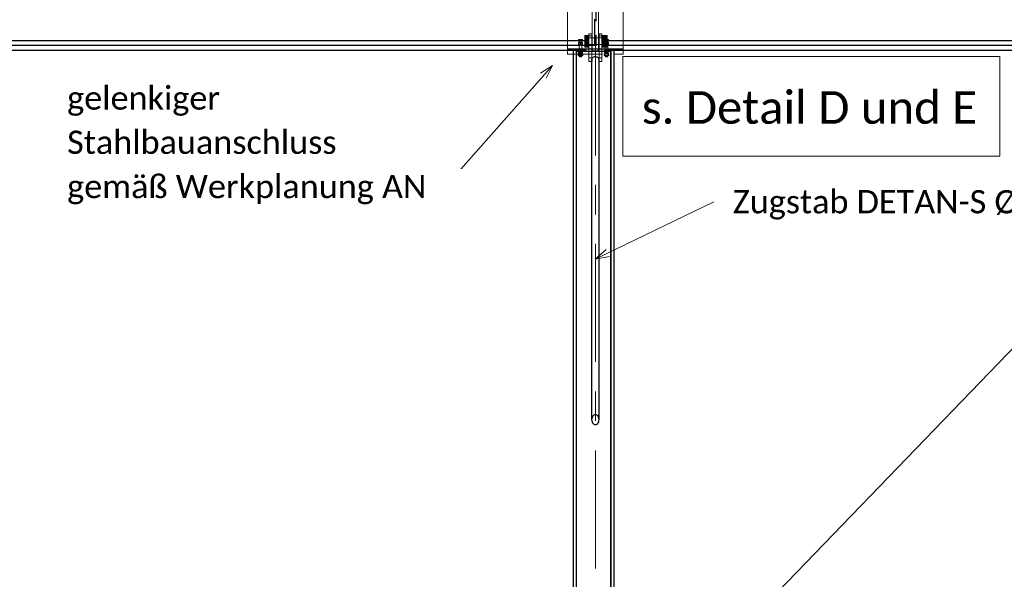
# Model space of a CAD drawing. Header units: metres. Extents: x -3 to 135, y -4 to 27.
# Tile 51 of 81: x 62.23 to 67.53, y 1.16 to 4.17. Entities that reach past the tile are written whole.
import ezdxf

# ---------------------------------------------------------------- set-up
doc = ezdxf.new("R2010")
doc.units = ezdxf.units.M
for name, pattern in [('Rasterlinie', [1.11125, 0.635, -0.15875, 0.15875, -0.15875]), ('Strich', [0.3175, 0.15875, -0.15875]), ('Verdeckt', [0.15, 0.1, -0.05])]:
    doc.linetypes.add(name, pattern=pattern)
for name, color, linetype, lineweight in [('_Verdeckte Linien_', 7, 'Strich', 18), ('S-BEAM', 12, 'Continuous', 35), ('S-BEAM-HDLN', 1, 'Verdeckt', 25), ('S-COLS', 52, 'Continuous', 18), ('S-COLS-HDLN', 52, 'Verdeckt', 25), ('S-GRID', 1, 'Continuous', 9), ('Text', 250, 'Continuous', 9), ('Tragwerksverbindungen', 7, 'Continuous', 18)]:
    doc.layers.add(name, color=color, linetype=linetype, lineweight=lineweight)
doc.styles.add('Calibri_1', font='calibri.ttf', dxfattribs={"height": 0.125})
doc.styles.add('Calibri_4', font='calibri.ttf', dxfattribs={"height": 0.175})

# ---------------------------------------------------------------- blocks, each defined once
blk = doc.blocks.new('Rundstahl Träger - RB 36-1128524-1 - 1')
at = {"layer": 'S-BEAM', "lineweight": 25}
for p, q in [((2.5435, 3.9566), (2.5435, 2.0194)), ((2.5835, 2.0194), (2.5835, 3.9566))]:
    blk.add_line(p, q, dxfattribs=at)
at = {"layer": 'S-BEAM', "lineweight": 25, "flags": 128}
for points in [[(2.5835, 2.0197), (2.583, 2.0252), (2.5815, 2.0308), (2.5792, 2.0358), (2.576, 2.0399), (2.5722, 2.0431), (2.568, 2.045), (2.5635, 2.0457), (2.5591, 2.045), (2.5548, 2.0431), (2.5511, 2.0399), (2.5479, 2.0358), (2.5455, 2.0308), (2.544, 2.0252), (2.5435, 2.0197)], [(2.5435, 2.0194), (2.544, 2.0135), (2.5455, 2.008), (2.5479, 2.003), (2.5511, 1.9988), (2.5548, 1.9957), (2.5591, 1.9937), (2.5635, 1.9931), (2.568, 1.9937), (2.5722, 1.9957), (2.576, 1.9988), (2.5792, 2.003), (2.5815, 2.008), (2.583, 2.0135), (2.5835, 2.0194)]]:
    blk.add_lwpolyline(points, dxfattribs=at)
at = {"layer": 'S-BEAM', "lineweight": 25}
blk.add_ellipse((2.5635, 3.9566), major_axis=(0.02, 0), ratio=0.760407, start_param=0, end_param=3.141593, dxfattribs=at)
blk = doc.blocks.new('Öse14 - Öse2-1137187-1 - 1')
at = {"layer": 'S-COLS'}
for p, q in [((10.5985, 4.0947), (10.5835, 4.0947)), ((10.5835, 4.0947), (10.5835, 4.0846)), ((10.5835, 3.9667), (10.5835, 4.0846)), ((10.5835, 4.0846), (10.5985, 4.0846)), ((10.5985, 4.0846), (10.5985, 4.0947)), ((10.5985, 4.0846), (10.5985, 3.9667)), ((10.5835, 3.9465), (10.5835, 3.9667)), ((10.5835, 3.9667), (10.5985, 3.9667)), ((10.5985, 3.9465), (10.5835, 3.9465)), ((10.5985, 3.9667), (10.5985, 3.9465))]:
    blk.add_line(p, q, dxfattribs=at)
blk = doc.blocks.new('Lasche richtig8 - Lasche richtig-1137449-1 - 1')
at = {"layer": 'S-COLS'}
for p, q in [((10.546, 4.1012), (10.546, 4.2916)), ((10.581, 4.2916), (10.546, 4.2916)), ((10.581, 4.2916), (10.581, 4.1012)), ((10.546, 4.1012), (10.546, 4.0044)), ((10.581, 4.0044), (10.581, 4.1012)), ((10.546, 4.0044), (10.581, 4.0044))]:
    blk.add_line(p, q, dxfattribs=at)
blk = doc.blocks.new('HEB Träger - HEB 500-1128531-1 - 1')
at = {"layer": 'S-BEAM', "lineweight": 25}
for p, q in [((2.7135, 4.0603), (10.4135, 4.0603)), ((10.4135, 4.0325), (2.7135, 4.0325)), ((10.7135, 4.0603), (18.4135, 4.0603)), ((18.4135, 4.0325), (10.7135, 4.0325)), ((10.4135, 4.0063), (2.7135, 4.0063)), ((18.4135, 4.0063), (10.7135, 4.0063))]:
    blk.add_line(p, q, dxfattribs=at)
at = {"layer": 'S-BEAM-HDLN'}
for p, q in [((10.4136, 4.0603), (10.7135, 4.0603)), ((10.7135, 4.0325), (10.4136, 4.0325)), ((10.7135, 4.0063), (10.4136, 4.0063))]:
    blk.add_line(p, q, dxfattribs=at)
blk = doc.blocks.new('Öse13 - Öse2-1137173-1 - 1')
at = {"layer": 'S-COLS'}
for p, q in [((10.5437, 4.0947), (10.5287, 4.0947)), ((10.5287, 4.0947), (10.5287, 4.0846)), ((10.5287, 3.9667), (10.5287, 4.0846)), ((10.5287, 4.0846), (10.5437, 4.0846)), ((10.5437, 4.0846), (10.5437, 4.0947)), ((10.5437, 4.0846), (10.5437, 3.9667)), ((10.5287, 3.9465), (10.5287, 3.9667)), ((10.5287, 3.9667), (10.5437, 3.9667)), ((10.5435, 3.9465), (10.5287, 3.9465)), ((10.5437, 3.9667), (10.5437, 3.9576))]:
    blk.add_line(p, q, dxfattribs=at)
at = {"layer": 'S-COLS-HDLN'}
for p, q in [((10.5437, 3.9465), (10.5436, 3.9465)), ((10.5437, 3.9575), (10.5437, 3.9465))]:
    blk.add_line(p, q, dxfattribs=at)
blk = doc.blocks.new('SP-TV-Schraube_Mutter_001 - M36-V48-1 - 1')
at = {"layer": 'Tragwerksverbindungen', "linetype": 'Strich'}
for points in [[(10.5062, 4.0711), (10.5287, 4.0711), (10.5287, 4.087), (10.5062, 4.087), (10.5062, 4.0846)], [(10.6275, 4.0711), (10.6275, 4.087), (10.5985, 4.087), (10.5985, 4.0711)], [(10.5062, 4.0394), (10.5287, 4.0394), (10.5287, 4.0711), (10.5062, 4.0711)], [(10.5062, 4.0235), (10.5287, 4.0235), (10.5287, 4.0394), (10.5062, 4.0394)], [(10.6275, 4.0394), (10.6275, 4.0711), (10.5985, 4.0711), (10.5985, 4.0394)], [(10.6275, 4.0235), (10.6275, 4.0394), (10.5985, 4.0394), (10.5985, 4.0235)]]:
    blk.add_hatch(color=142, dxfattribs=at).paths.add_polyline_path(points)
h = blk.add_hatch(color=142, dxfattribs=at)
h.paths.add_polyline_path([(10.546, 4.0552), (10.546, 4.0732), (10.5437, 4.0731), (10.5437, 4.0552)])
h.paths.add_polyline_path([(10.581, 4.0552), (10.5835, 4.0552), (10.5835, 4.0732), (10.581, 4.0728), (10.581, 4.0564)])
h = blk.add_hatch(color=142, dxfattribs=at)
h.paths.add_polyline_path([(10.5437, 4.0372), (10.546, 4.0377), (10.546, 4.0552), (10.5437, 4.0552), (10.5437, 4.0377)])
h.paths.add_polyline_path([(10.5835, 4.0372), (10.5835, 4.0552), (10.581, 4.0552), (10.581, 4.0372)])
at = {"layer": '_Verdeckte Linien_'}
for p, q in [((10.5436, 4.0732), (10.5287, 4.0732)), ((10.5287, 4.0372), (10.5436, 4.0372)), ((10.581, 4.0732), (10.5461, 4.0732)), ((10.5461, 4.0372), (10.581, 4.0372)), ((10.5985, 4.0732), (10.5836, 4.0732)), ((10.5836, 4.0372), (10.5985, 4.0372))]:
    blk.add_line(p, q, dxfattribs=at)
at = {"layer": 'Tragwerksverbindungen'}
for p, q in [((10.5062, 4.0711), (10.5062, 4.087)), ((10.5062, 4.087), (10.5287, 4.087)), ((10.5287, 4.087), (10.5287, 4.0711)), ((10.5985, 4.0711), (10.5985, 4.087)), ((10.5985, 4.087), (10.6275, 4.087)), ((10.6275, 4.087), (10.6275, 4.0711)), ((10.5062, 4.0394), (10.5062, 4.0711)), ((10.5062, 4.0711), (10.5287, 4.0711)), ((10.5062, 4.0235), (10.5062, 4.0394)), ((10.5287, 4.0394), (10.5062, 4.0394)), ((10.5287, 4.0711), (10.5287, 4.0394)), ((10.5287, 4.0394), (10.5287, 4.0235)), ((10.546, 4.0732), (10.5437, 4.0732)), ((10.5437, 4.0372), (10.546, 4.0372)), ((10.5835, 4.0732), (10.581, 4.0732)), ((10.581, 4.0372), (10.5835, 4.0372)), ((10.5985, 4.0394), (10.5985, 4.0711)), ((10.5985, 4.0711), (10.6275, 4.0711)), ((10.5985, 4.0235), (10.5985, 4.0394)), ((10.6275, 4.0394), (10.5985, 4.0394)), ((10.6275, 4.0711), (10.6275, 4.0394)), ((10.6275, 4.0394), (10.6275, 4.0235)), ((10.5062, 4.0235), (10.5287, 4.0235)), ((10.5985, 4.0235), (10.6275, 4.0235))]:
    blk.add_line(p, q, dxfattribs=at)
blk = doc.blocks.new('Verbindungsblech7 - Verbindungsblech2-1137413-1 - 1')
at = {"layer": 'S-COLS-HDLN'}
for p, q in [((10.5605, 4.4642), (10.5605, 4.4869)), ((10.5605, 4.4869), (10.5665, 4.4869)), ((10.5605, 4.0707), (10.5605, 4.4642)), ((10.5665, 4.4642), (10.5605, 4.4642)), ((10.5665, 4.4869), (10.5665, 4.4642)), ((10.5665, 4.4642), (10.5665, 4.0707)), ((10.5605, 4.0446), (10.5605, 4.0707)), ((10.5605, 4.0707), (10.5665, 4.0707)), ((10.5605, 4.0355), (10.5605, 4.0446)), ((10.5665, 4.0446), (10.5605, 4.0446)), ((10.5605, 4.0355), (10.5665, 4.0355)), ((10.5665, 4.0707), (10.5665, 4.0446)), ((10.5665, 4.0446), (10.5665, 4.0355))]:
    blk.add_line(p, q, dxfattribs=at)
blk = doc.blocks.new('Verbindungsblech8 - Verbindungsblech2-1137430-1 - 1')
at = {"layer": 'S-COLS-HDLN'}
for p, q in [((10.5605, 4.4891), (10.5605, 4.5016)), ((10.5605, 4.5016), (10.5665, 4.5016)), ((10.5605, 4.0743), (10.5605, 4.4891)), ((10.5665, 4.4891), (10.5605, 4.4891)), ((10.5665, 4.5016), (10.5665, 4.4891)), ((10.5665, 4.4891), (10.5665, 4.0743)), ((10.5605, 4.0593), (10.5605, 4.0743)), ((10.5605, 4.0743), (10.5665, 4.0743)), ((10.5605, 4.0502), (10.5605, 4.0593)), ((10.5665, 4.0593), (10.5605, 4.0593)), ((10.5605, 4.0502), (10.5665, 4.0502)), ((10.5665, 4.0743), (10.5665, 4.0593)), ((10.5665, 4.0593), (10.5665, 4.0502))]:
    blk.add_line(p, q, dxfattribs=at)
blk = doc.blocks.new('SP-TV-AP-Rechteck_002 - AP-Rechteck-V50-1 - 1')
at = {"layer": '_Verdeckte Linien_'}
for p, q in [((10.6235, 4.5319), (10.5036, 4.5319)), ((10.5287, 4.0139), (10.5436, 4.0139)), ((10.5436, 4.0126), (10.5287, 4.0126)), ((10.5461, 4.0139), (10.581, 4.0139)), ((10.581, 4.0126), (10.5461, 4.0126)), ((10.5836, 4.0139), (10.5985, 4.0139)), ((10.5985, 4.0126), (10.5836, 4.0126))]:
    blk.add_line(p, q, dxfattribs=at)
at = {"layer": 'Tragwerksverbindungen'}
for p, q in [((10.5035, 4.5319), (10.4135, 4.5319)), ((10.4135, 4.5319), (10.4135, 4.0139)), ((10.7135, 4.5319), (10.6235, 4.5319)), ((10.7135, 4.0139), (10.7135, 4.5319)), ((10.4135, 4.0139), (10.5287, 4.0139)), ((10.4135, 4.0126), (10.4135, 4.0139)), ((10.5287, 4.0126), (10.4135, 4.0126)), ((10.5437, 4.0139), (10.546, 4.0139)), ((10.546, 4.0126), (10.5437, 4.0126)), ((10.581, 4.0139), (10.5835, 4.0139)), ((10.5835, 4.0126), (10.581, 4.0126)), ((10.5985, 4.0139), (10.7135, 4.0139)), ((10.7135, 4.0126), (10.5985, 4.0126)), ((10.7135, 4.0126), (10.7135, 4.0139))]:
    blk.add_line(p, q, dxfattribs=at)
blk = doc.blocks.new('SP-TV-AP-Rechteck_002 - AP-Rechteck-V51-1 - 1')
at = {"layer": '_Verdeckte Linien_'}
for p, q in [((10.4135, 4.0326), (10.7135, 4.0326)), ((10.7135, 4.0127), (10.4135, 4.0127)), ((10.4436, 3.9865), (10.6635, 3.9865))]:
    blk.add_line(p, q, dxfattribs=at)
at = {"layer": 'Tragwerksverbindungen'}
for p, q in [((10.4135, 4.0326), (10.4135, 4.0127)), ((10.7135, 4.0127), (10.7135, 4.0326)), ((10.4135, 4.0127), (10.4135, 3.9865)), ((10.4135, 3.9865), (10.4435, 3.9865)), ((10.6635, 3.9865), (10.7135, 3.9865)), ((10.7135, 3.9865), (10.7135, 4.0127))]:
    blk.add_line(p, q, dxfattribs=at)
blk = doc.blocks.new('SP-TV-Schraube_DIN4017_001 - M14-V42-1 - 1')
at = {"layer": '_Verdeckte Linien_'}
for p, q in [((2.613, 4.0653), (2.6235, 4.0658)), ((2.613, 4.0653), (2.613, 4.0566)), ((2.6235, 4.0571), (2.613, 4.0566)), ((2.613, 4.0566), (2.613, 4.0555)), ((2.613, 4.0555), (2.6165, 4.0553)), ((2.6165, 4.056), (2.6165, 4.0095)), ((2.6235, 4.0658), (2.634, 4.0653)), ((2.6235, 4.0658), (2.6235, 4.0571)), ((2.634, 4.0566), (2.6235, 4.0571)), ((2.6305, 4.0095), (2.6305, 4.056)), ((2.6305, 4.0553), (2.634, 4.0555)), ((2.634, 4.0653), (2.634, 4.0566)), ((2.634, 4.0555), (2.634, 4.0566))]:
    blk.add_line(p, q, dxfattribs=at)
blk.add_ellipse((2.6235, 4.056), major_axis=(0.007, 0), ratio=0.087156, start_param=0, end_param=3.141593, dxfattribs=at)
at = {"layer": 'Tragwerksverbindungen'}
for p, q in [((2.6165, 4.0095), (2.6165, 3.9904)), ((2.6305, 3.9904), (2.6305, 4.0095))]:
    blk.add_line(p, q, dxfattribs=at)
for start_param, end_param in [(0, 3.141593), (3.141593, 6.283185)]:
    blk.add_ellipse((2.6235, 3.9904), major_axis=(0.007, 0), ratio=0.087156, start_param=start_param, end_param=end_param, dxfattribs=at)
blk = doc.blocks.new('TH-VE-Mutter - M14-V52-1 - 1')
at = {"layer": '_Verdeckte Linien_'}
for centre, major_axis, start_param, end_param in [((10.6235, 3.9959), (0.007, 0), 3.053992, 3.141593), ((10.6235, 3.9959), (0.007, 0), 3.141593, 6.283185), ((10.6235, 3.9959), (0.0099, 0), 3.926991, 5.497787), ((10.6235, 3.9969), (0.00592, 0), 3.926991, 4.286545), ((10.6235, 3.9969), (0.00592, 0), 5.138232, 5.497787), ((10.6235, 3.9959), (0.007, 0), 0, 0.087601)]:
    blk.add_ellipse(centre, major_axis=major_axis, ratio=0.087156, start_param=start_param, end_param=end_param, dxfattribs=at)
for points in [[(10.617, 3.9964), (10.6168, 3.9964), (10.6167, 3.9963), (10.6165, 3.9963)], [(10.6183, 3.9962), (10.6179, 3.9963), (10.6175, 3.9964), (10.6172, 3.9965)], [(10.6187, 3.9961), (10.6186, 3.9961), (10.6185, 3.9961), (10.6185, 3.9961)], [(10.6286, 3.9962), (10.6284, 3.9961), (10.6282, 3.9961), (10.628, 3.996)], [(10.6299, 3.9965), (10.6296, 3.9964), (10.6293, 3.9963), (10.6289, 3.9962)], [(10.6305, 3.9963), (10.6304, 3.9963), (10.6302, 3.9964), (10.6301, 3.9964)]]:
    blk.add_open_spline(points, degree=3, dxfattribs=at)
at = {"layer": 'Tragwerksverbindungen'}
for p, q in [((10.6108, 3.9975), (10.6108, 4.0052)), ((10.6137, 4.0069), (10.6119, 4.0059)), ((10.6119, 3.9968), (10.6137, 3.9957)), ((10.6172, 3.9985), (10.6172, 4.0062)), ((10.6299, 3.9985), (10.6299, 4.0062)), ((10.6352, 4.0059), (10.6333, 4.0069)), ((10.6333, 3.9957), (10.6352, 3.9968)), ((10.6362, 4.0052), (10.6362, 3.9975))]:
    blk.add_line(p, q, dxfattribs=at)
for centre, major_axis, start_param, end_param in [((10.6235, 4.0068), (0.0099, 0), 3.141593, 3.403392), ((10.6235, 3.9959), (0.0099, 0), 0, 3.141593), ((10.6235, 4.0068), (0.0099, 0), 0.152121, 2.989472), ((10.6235, 3.9959), (0.0099, 0), 3.293713, 3.926991), ((10.6235, 3.9959), (0.007, 0), 0, 3.141593), ((10.6235, 3.9959), (0.0099, 0), 5.497787, 6.131064), ((10.6235, 4.0068), (0.0099, 0), 6.021386, 6.283185)]:
    blk.add_ellipse(centre, major_axis=major_axis, ratio=0.087156, start_param=start_param, end_param=end_param, dxfattribs=at)
for points in [[(10.6118, 4.0059), (10.6115, 4.0057), (10.6112, 4.0055), (10.6108, 4.0052)], [(10.6108, 3.9975), (10.6115, 3.9971), (10.613, 3.9968), (10.615, 3.9971), (10.6165, 3.9979), (10.6172, 3.9984)], [(10.6118, 3.9968), (10.6115, 3.997), (10.6112, 3.9972), (10.6108, 3.9975)], [(10.6299, 4.0062), (10.6285, 4.0066), (10.6256, 4.0072), (10.6215, 4.0072), (10.6186, 4.0066), (10.6172, 4.0062)], [(10.6172, 3.9984), (10.6186, 3.998), (10.6215, 3.9974), (10.6256, 3.9974), (10.6285, 3.998), (10.6299, 3.9984)], [(10.6299, 3.9984), (10.6306, 3.9979), (10.632, 3.9971), (10.6341, 3.9968), (10.6355, 3.9971), (10.6362, 3.9975)], [(10.6362, 4.0052), (10.6359, 4.0055), (10.6356, 4.0057), (10.6352, 4.0059)], [(10.6362, 3.9975), (10.6359, 3.9972), (10.6356, 3.997), (10.6352, 3.9968)]]:
    blk.add_open_spline(points, degree=3, dxfattribs=at)
for points, knots in [([(10.6172, 4.0062), (10.6165, 4.0065), (10.615, 4.0068), (10.6135, 4.0066), (10.6126, 4.0063), (10.6125, 4.0062)], [0, 0, 0, 0, 0.3333333, 0.6666667, 0.7466601, 0.7466601, 0.7466601, 0.7466601]), ([(10.6165, 3.9962), (10.616, 3.9961), (10.6148, 3.9958), (10.6135, 3.9961), (10.6126, 3.9964), (10.6125, 3.9965)], [0.101205, 0.101205, 0.101205, 0.101205, 0.3333333, 0.6666667, 0.7419493, 0.7419493, 0.7419493, 0.7419493]), ([(10.6346, 4.0062), (10.6344, 4.0063), (10.6336, 4.0066), (10.632, 4.0068), (10.6306, 4.0065), (10.6299, 4.0062)], [0.2533399, 0.2533399, 0.2533399, 0.2533399, 0.3333333, 0.6666667, 1, 1, 1, 1]), ([(10.6346, 3.9965), (10.6344, 3.9964), (10.6336, 3.996), (10.6322, 3.9959), (10.631, 3.9961), (10.6305, 3.9962)], [0.2533399, 0.2533399, 0.2533399, 0.2533399, 0.3333333, 0.6666667, 0.8979301, 0.8979301, 0.8979301, 0.8979301])]:
    blk.add_open_spline(points, degree=3, knots=knots, dxfattribs=at)
blk = doc.blocks.new('SP-TV-Schraube_DIN4017_001 - M14-V44-1 - 1')
at = {"layer": '_Verdeckte Linien_'}
for p, q in [((2.613, 4.0479), (2.6235, 4.0484)), ((2.613, 4.0479), (2.613, 4.0391)), ((2.6235, 4.0397), (2.613, 4.0391)), ((2.613, 4.0391), (2.613, 4.0381)), ((2.613, 4.0381), (2.6165, 4.0379)), ((2.6165, 4.0386), (2.6165, 3.9729)), ((2.6235, 4.0484), (2.634, 4.0479)), ((2.6235, 4.0484), (2.6235, 4.0397)), ((2.634, 4.0391), (2.6235, 4.0397)), ((2.6305, 3.9729), (2.6305, 4.0386)), ((2.6305, 4.0379), (2.634, 4.0381)), ((2.634, 4.0479), (2.634, 4.0391)), ((2.634, 4.0381), (2.634, 4.0391))]:
    blk.add_line(p, q, dxfattribs=at)
for centre, start_param, end_param in [((2.6235, 4.0386), 0, 3.141593), ((2.6235, 3.9729), 0, 3.141593), ((2.6235, 3.9729), 3.141593, 6.283185)]:
    blk.add_ellipse(centre, major_axis=(0.007, 0), ratio=0.087156, start_param=start_param, end_param=end_param, dxfattribs=at)
blk = doc.blocks.new('TH-VE-Mutter - M14-V45-1 - 1')
at = {"layer": '_Verdeckte Linien_'}
for p, q in [((2.6108, 3.98), (2.6108, 3.9878)), ((2.6137, 3.9895), (2.6119, 3.9884)), ((2.6119, 3.9794), (2.6137, 3.9783)), ((2.6172, 3.981), (2.6172, 3.9887)), ((2.6299, 3.981), (2.6299, 3.9887)), ((2.6352, 3.9884), (2.6333, 3.9895)), ((2.6333, 3.9783), (2.6352, 3.9794)), ((2.6362, 3.9878), (2.6362, 3.98))]:
    blk.add_line(p, q, dxfattribs=at)
for centre, major_axis, start_param, end_param in [((2.6235, 3.9894), (0.0099, 0), 3.141593, 3.403392), ((2.6235, 3.9784), (0.0099, 0), 0, 3.141593), ((2.6235, 3.9894), (0.0099, 0), 0.152121, 2.989472), ((2.6235, 3.9784), (0.0099, 0), 3.293713, 6.131064), ((2.6235, 3.9784), (0.007, 0), 0, 3.141593), ((2.6235, 3.9784), (0.007, 0), 3.141593, 6.283185), ((2.6235, 3.9795), (0.00592, 0), 3.926991, 4.286545), ((2.6235, 3.9795), (0.00592, 0), 5.138232, 5.497787), ((2.6235, 3.9894), (0.0099, 0), 6.021386, 6.283185)]:
    blk.add_ellipse(centre, major_axis=major_axis, ratio=0.087156, start_param=start_param, end_param=end_param, dxfattribs=at)
for points in [[(2.6118, 3.9884), (2.6115, 3.9882), (2.6112, 3.988), (2.6108, 3.9878)], [(2.6108, 3.98), (2.6115, 3.9797), (2.613, 3.9793), (2.615, 3.9797), (2.6165, 3.9805), (2.6172, 3.981)], [(2.6118, 3.9794), (2.6115, 3.9796), (2.6112, 3.9798), (2.6108, 3.98)], [(2.6299, 3.9887), (2.6285, 3.9892), (2.6256, 3.9897), (2.6215, 3.9897), (2.6186, 3.9892), (2.6172, 3.9887)], [(2.6172, 3.981), (2.6186, 3.9806), (2.6215, 3.98), (2.6256, 3.98), (2.6285, 3.9806), (2.6299, 3.981)], [(2.6183, 3.9788), (2.6179, 3.9789), (2.6175, 3.979), (2.6172, 3.9791)], [(2.6187, 3.9787), (2.6186, 3.9787), (2.6185, 3.9787), (2.6185, 3.9787)], [(2.6286, 3.9787), (2.6284, 3.9787), (2.6282, 3.9786), (2.628, 3.9786)], [(2.6299, 3.9791), (2.6296, 3.979), (2.6293, 3.9789), (2.6289, 3.9788)], [(2.6299, 3.981), (2.6306, 3.9805), (2.632, 3.9797), (2.6341, 3.9793), (2.6355, 3.9797), (2.6362, 3.98)], [(2.6362, 3.9878), (2.6359, 3.988), (2.6356, 3.9882), (2.6352, 3.9884)], [(2.6362, 3.98), (2.6359, 3.9798), (2.6356, 3.9796), (2.6352, 3.9794)]]:
    blk.add_open_spline(points, degree=3, dxfattribs=at)
for points, knots in [([(2.6172, 3.9887), (2.6165, 3.989), (2.615, 3.9894), (2.6135, 3.9892), (2.6126, 3.9888), (2.6125, 3.9888)], [0, 0, 0, 0, 0.3333333, 0.6666667, 0.7466601, 0.7466601, 0.7466601, 0.7466601]), ([(2.617, 3.979), (2.6163, 3.9787), (2.615, 3.9784), (2.6135, 3.9786), (2.6126, 3.979), (2.6125, 3.979)], [0.0321112, 0.0321112, 0.0321112, 0.0321112, 0.3333333, 0.6666667, 0.7419493, 0.7419493, 0.7419493, 0.7419493]), ([(2.6346, 3.9888), (2.6344, 3.9888), (2.6336, 3.9892), (2.632, 3.9894), (2.6306, 3.989), (2.6299, 3.9887)], [0.2533399, 0.2533399, 0.2533399, 0.2533399, 0.3333333, 0.6666667, 1, 1, 1, 1]), ([(2.6346, 3.979), (2.6344, 3.979), (2.6336, 3.9786), (2.6321, 3.9784), (2.6307, 3.9787), (2.6301, 3.979)], [0.2533399, 0.2533399, 0.2533399, 0.2533399, 0.3333333, 0.6666667, 0.9678929, 0.9678929, 0.9678929, 0.9678929])]:
    blk.add_open_spline(points, degree=3, knots=knots, dxfattribs=at)
blk = doc.blocks.new('TH-VE-Mutter - M14-V43-1 - 1')
at = {"layer": '_Verdeckte Linien_'}
for centre, major_axis, start_param, end_param in [((2.6235, 3.9959), (0.007, 0), 3.053992, 3.141593), ((2.6235, 3.9959), (0.007, 0), 3.141593, 6.283185), ((2.6235, 3.9959), (0.0099, 0), 3.926991, 5.497787), ((2.6235, 3.9969), (0.00592, 0), 3.926991, 4.286545), ((2.6235, 3.9969), (0.00592, 0), 5.138232, 5.497787), ((2.6235, 3.9959), (0.007, 0), 0, 0.087601)]:
    blk.add_ellipse(centre, major_axis=major_axis, ratio=0.087156, start_param=start_param, end_param=end_param, dxfattribs=at)
for points in [[(2.617, 3.9964), (2.6168, 3.9964), (2.6167, 3.9963), (2.6165, 3.9963)], [(2.6183, 3.9962), (2.6179, 3.9963), (2.6175, 3.9964), (2.6172, 3.9965)], [(2.6187, 3.9961), (2.6186, 3.9961), (2.6185, 3.9961), (2.6185, 3.9961)], [(2.6286, 3.9962), (2.6284, 3.9961), (2.6282, 3.9961), (2.628, 3.996)], [(2.6299, 3.9965), (2.6296, 3.9964), (2.6293, 3.9963), (2.6289, 3.9962)], [(2.6305, 3.9963), (2.6304, 3.9963), (2.6302, 3.9964), (2.6301, 3.9964)]]:
    blk.add_open_spline(points, degree=3, dxfattribs=at)
at = {"layer": 'Tragwerksverbindungen'}
for p, q in [((2.6108, 3.9975), (2.6108, 4.0052)), ((2.6137, 4.0069), (2.6119, 4.0059)), ((2.6119, 3.9968), (2.6137, 3.9957)), ((2.6172, 3.9984), (2.6172, 4.0062)), ((2.6299, 3.9984), (2.6299, 4.0062)), ((2.6352, 4.0059), (2.6333, 4.0069)), ((2.6333, 3.9957), (2.6352, 3.9968)), ((2.6362, 4.0052), (2.6362, 3.9975))]:
    blk.add_line(p, q, dxfattribs=at)
for centre, major_axis, start_param, end_param in [((2.6235, 4.0068), (0.0099, 0), 3.141593, 3.403392), ((2.6235, 3.9959), (0.0099, 0), 0, 3.141593), ((2.6235, 4.0068), (0.0099, 0), 0.152121, 2.989472), ((2.6235, 3.9959), (0.0099, 0), 3.293713, 3.926991), ((2.6235, 3.9959), (0.007, 0), 0, 3.141593), ((2.6235, 3.9959), (0.0099, 0), 5.497787, 6.131064), ((2.6235, 4.0068), (0.0099, 0), 6.021386, 6.283185)]:
    blk.add_ellipse(centre, major_axis=major_axis, ratio=0.087156, start_param=start_param, end_param=end_param, dxfattribs=at)
for points in [[(2.6118, 4.0059), (2.6115, 4.0057), (2.6112, 4.0055), (2.6108, 4.0052)], [(2.6108, 3.9975), (2.6115, 3.9971), (2.613, 3.9968), (2.615, 3.9971), (2.6165, 3.9979), (2.6172, 3.9984)], [(2.6118, 3.9968), (2.6115, 3.997), (2.6112, 3.9972), (2.6108, 3.9975)], [(2.6299, 4.0062), (2.6285, 4.0066), (2.6256, 4.0072), (2.6215, 4.0072), (2.6186, 4.0066), (2.6172, 4.0062)], [(2.6172, 3.9984), (2.6186, 3.998), (2.6215, 3.9974), (2.6256, 3.9974), (2.6285, 3.998), (2.6299, 3.9984)], [(2.6299, 3.9984), (2.6306, 3.9979), (2.632, 3.9971), (2.6341, 3.9968), (2.6355, 3.9971), (2.6362, 3.9975)], [(2.6362, 4.0052), (2.6359, 4.0055), (2.6356, 4.0057), (2.6352, 4.0059)], [(2.6362, 3.9975), (2.6359, 3.9972), (2.6356, 3.997), (2.6352, 3.9968)]]:
    blk.add_open_spline(points, degree=3, dxfattribs=at)
for points, knots in [([(2.6172, 4.0062), (2.6165, 4.0065), (2.615, 4.0068), (2.6135, 4.0066), (2.6126, 4.0063), (2.6125, 4.0062)], [0, 0, 0, 0, 0.3333333, 0.6666667, 0.7466601, 0.7466601, 0.7466601, 0.7466601]), ([(2.6165, 3.9962), (2.616, 3.9961), (2.6148, 3.9958), (2.6135, 3.9961), (2.6126, 3.9964), (2.6125, 3.9965)], [0.101205, 0.101205, 0.101205, 0.101205, 0.3333333, 0.6666667, 0.7419493, 0.7419493, 0.7419493, 0.7419493]), ([(2.6346, 4.0062), (2.6344, 4.0063), (2.6336, 4.0066), (2.632, 4.0068), (2.6306, 4.0065), (2.6299, 4.0062)], [0.2533399, 0.2533399, 0.2533399, 0.2533399, 0.3333333, 0.6666667, 1, 1, 1, 1]), ([(2.6346, 3.9965), (2.6344, 3.9964), (2.6336, 3.996), (2.6322, 3.9959), (2.631, 3.9961), (2.6305, 3.9962)], [0.2533399, 0.2533399, 0.2533399, 0.2533399, 0.3333333, 0.6666667, 0.8979301, 0.8979301, 0.8979301, 0.8979301])]:
    blk.add_open_spline(points, degree=3, knots=knots, dxfattribs=at)

msp = doc.modelspace()

# ---------------------------------------------------------------- linework, layer by layer
at = {"layer": 'S-BEAM', "lineweight": 25}
for p, q in [((65.2269, 4.0101), (65.2109, 4.0101)), ((65.2109, 4.0101), (65.2109, 0.4667)), ((65.2269, 4.0101), (65.2269, 0.4667)), ((65.2382, 3.9999), (65.2269, 3.9999)), ((65.2269, 3.9999), (65.2269, 0.2832)), ((65.296, 3.9999), (65.2636, 3.9999)), ((65.3509, 3.9999), (65.311, 3.9999)), ((65.3782, 3.9999), (65.3659, 3.9999)), ((65.4149, 3.9999), (65.4036, 3.9999)), ((65.4149, 0.4667), (65.4149, 4.0101)), ((65.4309, 4.0101), (65.4149, 4.0101)), ((65.4149, 3.9999), (65.4149, 0.2832)), ((65.4309, 4.0101), (65.4309, 0.4667))]:
    msp.add_line(p, q, dxfattribs=at)
at = {"layer": 'S-BEAM-HDLN'}
for p, q in [((65.2635, 3.9999), (65.2382, 3.9999)), ((65.311, 3.9999), (65.2961, 3.9999)), ((65.3658, 3.9999), (65.3509, 3.9999)), ((65.4035, 3.9999), (65.3782, 3.9999))]:
    msp.add_line(p, q, dxfattribs=at)
at = {"layer": 'S-GRID', "linetype": 'Rasterlinie'}
msp.add_line((65.3309, -2.1152), (65.3309, 7.0146), dxfattribs=at)
at = {"layer": 'Text'}
for p, q in [((65.101, 3.9259), (64.525, 3.2738)), ((65.101, 3.9259), (65.0363, 3.883)), ((65.101, 3.9259), (65.0664, 3.8564)), ((64.525, 3.2738), (64.5214, 3.2738)), ((65.3298, 2.8835), (65.9689, 3.1919)), ((65.3298, 2.8835), (65.3887, 2.9342)), ((65.3298, 2.8835), (65.4061, 2.898)), ((65.4016, 0.1498), (67.7353, 2.5675))]:
    msp.add_line(p, q, dxfattribs=at)
at = {"layer": 'Text', "flags": 128}
msp.add_lwpolyline([(65.4791, 3.9743), (67.5078, 3.9743), (67.5078, 3.4371), (65.4791, 3.4371)], close=True, dxfattribs=at)

# ---------------------------------------------------------------- block references
at = {"layer": '_Verdeckte Linien_'}
for name, p in [('SP-TV-AP-Rechteck_002 - AP-Rechteck-V50-1 - 1', (54.7673, 0)), ('SP-TV-Schraube_Mutter_001 - M36-V48-1 - 1', (54.7673, 0)), ('SP-TV-AP-Rechteck_002 - AP-Rechteck-V51-1 - 1', (54.7673, 0)), ('SP-TV-Schraube_DIN4017_001 - M14-V42-1 - 1', (62.6273, 0)), ('SP-TV-Schraube_DIN4017_001 - M14-V44-1 - 1', (62.6273, 0)), ('SP-TV-Schraube_DIN4017_001 - M14-V42-1 - 1', (62.7673, 0)), ('SP-TV-Schraube_DIN4017_001 - M14-V44-1 - 1', (62.7673, 0)), ('TH-VE-Mutter - M14-V43-1 - 1', (62.6273, 0)), ('TH-VE-Mutter - M14-V45-1 - 1', (62.6273, 0)), ('TH-VE-Mutter - M14-V52-1 - 1', (54.7673, 0)), ('TH-VE-Mutter - M14-V45-1 - 1', (62.7673, 0))]:
    msp.add_blockref(name, p, dxfattribs=at)
at = {"layer": 'S-BEAM', "lineweight": 25}
msp.add_blockref('Rundstahl Träger - RB 36-1128524-1 - 1', (62.7673, 0), dxfattribs=at)
at = {"layer": 'S-BEAM-HDLN'}
msp.add_blockref('HEB Träger - HEB 500-1128531-1 - 1', (54.7673, 0), dxfattribs=at)
at = {"layer": 'S-COLS'}
for name in ['Lasche richtig8 - Lasche richtig-1137449-1 - 1', 'Öse14 - Öse2-1137187-1 - 1']:
    msp.add_blockref(name, (54.7673, 0), dxfattribs=at)
at = {"layer": 'S-COLS-HDLN'}
for name in ['Verbindungsblech8 - Verbindungsblech2-1137430-1 - 1', 'Verbindungsblech7 - Verbindungsblech2-1137413-1 - 1', 'Öse13 - Öse2-1137173-1 - 1']:
    msp.add_blockref(name, (54.7673, 0), dxfattribs=at)

# ---------------------------------------------------------------- texts
at = {"layer": 'Text', "color": 7, "char_height": 0.125, "attachment_point": 1, "style": 'Calibri_1', "bg_fill": 3, "box_fill_scale": 1.25, "bg_fill_color": 256, "bg_fill_true_color": 13158600, "bg_fill_transparency": 0}
for s, insert, width in [('gelenkiger ', (62.4884, 3.8125), 1.054219), ('Stahlbauanschluss', (62.4884, 3.5744), 1.759704), ('gemäß Werkplanung AN', (62.4884, 3.3363), 2.340927), ('Zugstab DETAN-S Ø36 (oder gleichw.) ', (66.0705, 3.2544), 3.647678)]:
    msp.add_mtext(s, dxfattribs=dict(at, insert=insert, width=width))
at = {"layer": 'Text', "color": 7, "insert": (65.5807, 3.7865), "char_height": 0.175, "width": 2.208649, "attachment_point": 1, "style": 'Calibri_4'}
msp.add_mtext('s. Detail D und E', dxfattribs=at)

doc.saveas('drawing.dxf')
